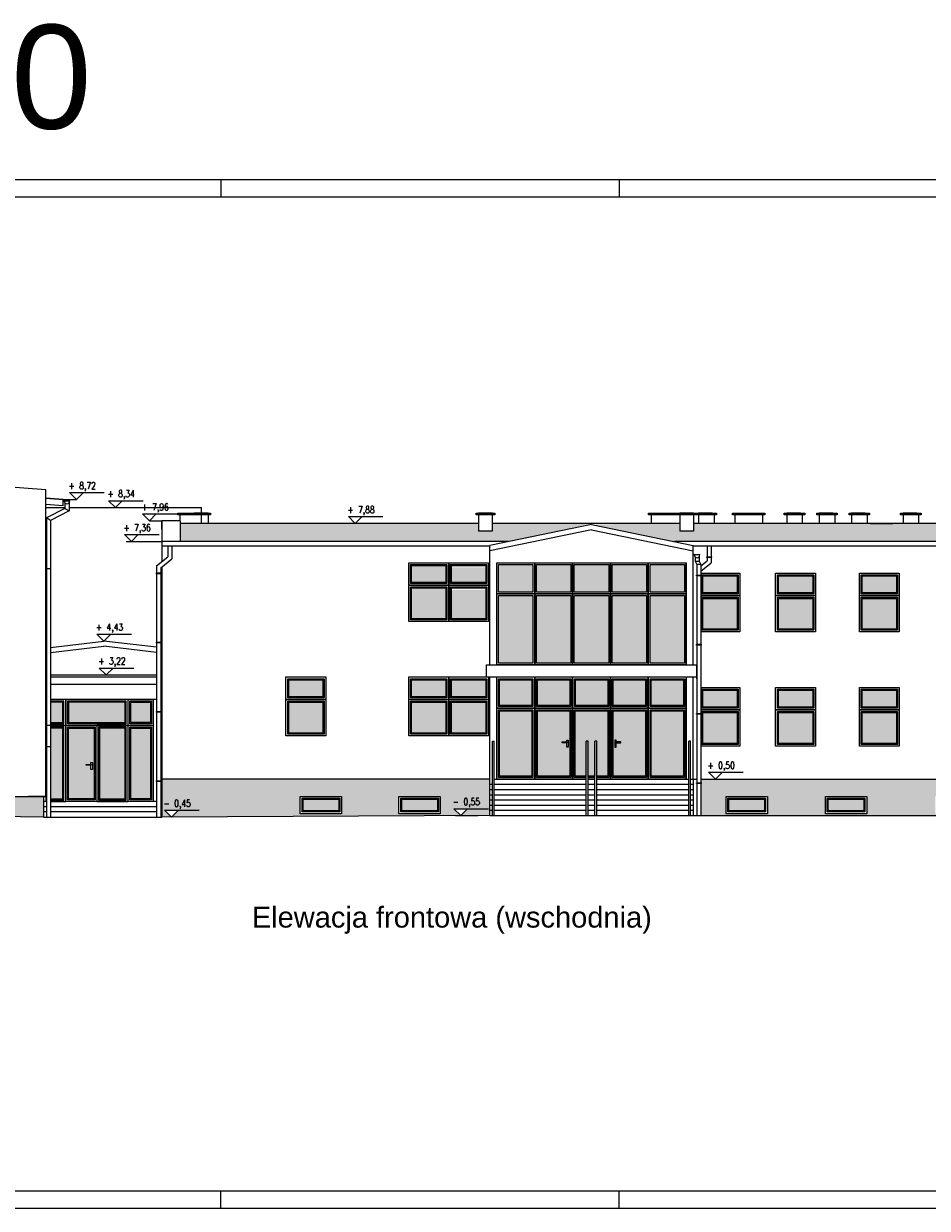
# Model space of a CAD drawing. Header units: millimetres. Extents: x 64838 to 107664, y -36848 to 0.
# Tile 39 of 109: x 79388 to 81998, y -36848 to -33427. Entities that reach past the tile are written whole.
import ezdxf
from ezdxf.enums import TextEntityAlignment as Align

# ---------------------------------------------------------------- set-up
doc = ezdxf.new("R2010")
doc.units = ezdxf.units.MM
doc.layers.add('A-Opis', color=7, linetype='Continuous', lineweight=15)
doc.layers.add('OPIS', color=7, linetype='Continuous', lineweight=5)
doc.layers.add('e-cad_opisy', color=7, linetype='Continuous')
doc.styles.add('e-cad_1', font='simplex.shx', dxfattribs={"width": 0.8})
doc.styles.get("Standard").update_dxf_attribs({"font": 'arial.ttf'})

# ---------------------------------------------------------------- blocks, each defined once
blk = doc.blocks.new('e-cad_kota_3')
blk.add_line((-2, 2), (8, 2))
blk.add_lwpolyline([(-2, 2), (0, 0), (2, 2)])
at = {"style": 'e-cad_1', "width": 0.8}
blk.add_attdef('ZNAK', text='', height=2, dxfattribs=at).set_placement((-0.5, 3), align=Align.RIGHT)
blk.add_attdef('RZEDNA', (0.8, 3), '', height=2, dxfattribs=at)

msp = doc.modelspace()

# ---------------------------------------------------------------- hatches: boundary and pattern name
at = {"layer": 'A-Opis'}
h = msp.add_hatch(color=135, dxfattribs=at)
h.set_gradient(color1=(103, 145, 152), color2=(200, 215, 218), rotation=45, one_color=1, name='SPHERICAL')
h.paths.add_polyline_path([(80508.37, -35145.27), (80508.37, -35056.27), (80607.37, -35056.27), (80607.37, -35145.27)])
h.paths.add_polyline_path([(80508.37, -35040.27), (80508.37, -34991.27), (80607.37, -34991.27), (80607.37, -35040.27)])
h = msp.add_hatch(color=135, dxfattribs=at)
h.set_gradient(color1=(103, 145, 152), color2=(200, 215, 218), rotation=45, one_color=1, name='SPHERICAL')
h.paths.add_polyline_path([(80623.37, -35150.27), (80623.37, -35061.27), (80722.37, -35061.27), (80722.37, -35150.27)])
h.paths.add_polyline_path([(80623.37, -35045.27), (80623.37, -34996.27), (80722.37, -34996.27), (80722.37, -35045.27)])
h = msp.add_hatch(color=135, dxfattribs=at)
h.set_gradient(color1=(103, 145, 152), color2=(200, 215, 218), rotation=45, one_color=1, name='SPHERICAL')
h.paths.add_polyline_path([(80759.37, -35273.27), (80759.37, -35078.27), (80858.77, -35078.27), (80858.77, -35273.27)])
h.paths.add_polyline_path([(80759.37, -35068.27), (80759.37, -34988.27), (80858.77, -34988.27), (80858.77, -35068.27)])
h = msp.add_hatch(color=135, dxfattribs=at)
h.set_gradient(color1=(103, 145, 152), color2=(200, 215, 218), rotation=45, one_color=1, name='SPHERICAL')
h.paths.add_polyline_path([(80868.77, -35273.27), (80868.77, -35078.27), (80968.17, -35078.27), (80968.17, -35273.27)])
h.paths.add_polyline_path([(80868.77, -35068.27), (80868.77, -34988.27), (80968.17, -34988.27), (80968.17, -35068.27)])
h = msp.add_hatch(color=135, dxfattribs=at)
h.set_gradient(color1=(103, 145, 152), color2=(200, 215, 218), rotation=45, one_color=1, name='SPHERICAL')
h.paths.add_polyline_path([(80978.17, -35273.27), (80978.17, -35078.27), (81077.57, -35078.27), (81077.57, -35273.27)])
h.paths.add_polyline_path([(80978.17, -35068.27), (80978.17, -34988.27), (81077.57, -34988.27), (81077.57, -35068.27)])
h = msp.add_hatch(color=135, dxfattribs=at)
h.set_gradient(color1=(103, 145, 152), color2=(200, 215, 218), rotation=45, one_color=1, name='SPHERICAL')
h.paths.add_polyline_path([(81087.57, -35273.27), (81087.57, -35078.27), (81186.97, -35078.27), (81186.97, -35273.27)])
h.paths.add_polyline_path([(81087.57, -35068.27), (81087.57, -34988.27), (81186.97, -34988.27), (81186.97, -35068.27)])
h = msp.add_hatch(color=135, dxfattribs=at)
h.set_gradient(color1=(103, 145, 152), color2=(200, 215, 218), rotation=45, one_color=1, name='SPHERICAL')
h.paths.add_polyline_path([(81196.97, -35273.27), (81196.97, -35078.27), (81296.37, -35078.27), (81296.37, -35273.27)])
h.paths.add_polyline_path([(81196.97, -35068.27), (81196.97, -34988.27), (81296.37, -34988.27), (81296.37, -35068.27)])
h = msp.add_hatch(color=135, dxfattribs=at)
h.set_gradient(color1=(103, 145, 152), color2=(200, 215, 218), rotation=45, one_color=1, name='SPHERICAL')
h.paths.add_polyline_path([(81350.75, -35175.27), (81350.75, -35086.27), (81449.75, -35086.27), (81449.75, -35175.27)])
h.paths.add_polyline_path([(81350.75, -35070.27), (81350.75, -35021.27), (81449.75, -35021.27), (81449.75, -35070.27)])
h = msp.add_hatch(color=135, dxfattribs=at)
h.set_gradient(color1=(103, 145, 152), color2=(200, 215, 218), rotation=45, one_color=1, name='SPHERICAL')
h.paths.add_polyline_path([(81567.75, -35175.27), (81567.75, -35086.27), (81666.75, -35086.27), (81666.75, -35175.27)])
h.paths.add_polyline_path([(81567.75, -35070.27), (81567.75, -35021.27), (81666.75, -35021.27), (81666.75, -35070.27)])
h = msp.add_hatch(color=135, dxfattribs=at)
h.set_gradient(color1=(103, 145, 152), color2=(200, 215, 218), rotation=45, one_color=1, name='SPHERICAL')
h.paths.add_polyline_path([(81809.75, -35175.27), (81809.75, -35086.27), (81908.75, -35086.27), (81908.75, -35175.27)])
h.paths.add_polyline_path([(81809.75, -35070.27), (81809.75, -35021.27), (81908.75, -35021.27), (81908.75, -35070.27)])
h = msp.add_hatch(color=135, dxfattribs=at)
h.set_gradient(color1=(103, 145, 152), color2=(200, 215, 218), rotation=45, one_color=1, name='SPHERICAL')
h.paths.add_polyline_path([(80153.37, -35475.27), (80153.37, -35386.27), (80252.37, -35386.27), (80252.37, -35475.27)])
h.paths.add_polyline_path([(80153.37, -35370.27), (80153.37, -35321.27), (80252.37, -35321.27), (80252.37, -35370.27)])
h = msp.add_hatch(color=135, dxfattribs=at)
h.set_gradient(color1=(103, 145, 152), color2=(200, 215, 218), rotation=45, one_color=1, name='SPHERICAL')
h.paths.add_polyline_path([(80508.37, -35475.27), (80508.37, -35386.27), (80607.37, -35386.27), (80607.37, -35475.27)])
h.paths.add_polyline_path([(80508.37, -35370.27), (80508.37, -35321.27), (80607.37, -35321.27), (80607.37, -35370.27)])
h = msp.add_hatch(color=135, dxfattribs=at)
h.set_gradient(color1=(103, 145, 152), color2=(200, 215, 218), rotation=45, one_color=1, name='SPHERICAL')
h.paths.add_polyline_path([(80623.37, -35475.27), (80623.37, -35386.27), (80722.37, -35386.27), (80722.37, -35475.27)])
h.paths.add_polyline_path([(80623.37, -35370.27), (80623.37, -35321.27), (80722.37, -35321.27), (80722.37, -35370.27)])
h = msp.add_hatch(color=135, dxfattribs=at)
h.set_gradient(color1=(103, 145, 152), color2=(200, 215, 218), rotation=45, one_color=1, name='SPHERICAL')
h.paths.add_polyline_path([(80762.37, -35600.27), (80762.37, -35411.27), (80855.77, -35411.27), (80855.77, -35600.27)])
h.paths.add_polyline_path([(80762.37, -35395.27), (80762.37, -35321.27), (80855.77, -35321.27), (80855.77, -35395.27)])
h = msp.add_hatch(color=135, dxfattribs=at)
h.set_gradient(color1=(103, 145, 152), color2=(200, 215, 218), rotation=45, one_color=1, name='SPHERICAL')
h.paths.add_polyline_path([(80871.77, -35600.27), (80871.77, -35411.27), (80965.17, -35411.27), (80965.17, -35600.27)])
h.paths.add_polyline_path([(80942.69, -35503.51), (80942.69, -35500.77), (80956.17, -35500.77), (80956.17, -35495.77), (80960.17, -35495.77), (80960.17, -35515.77), (80956.17, -35515.77), (80956.17, -35503.51)], flags=16)
h.paths.add_polyline_path([(80871.77, -35395.27), (80871.77, -35321.27), (80965.17, -35321.27), (80965.17, -35395.27)])
h = msp.add_hatch(color=135, dxfattribs=at)
h.set_gradient(color1=(103, 145, 152), color2=(200, 215, 218), rotation=45, one_color=1, name='SPHERICAL')
h.paths.add_polyline_path([(80981.36, -35600.27), (80981.36, -35411.27), (81074.76, -35411.27), (81074.76, -35600.27)])
h.paths.add_polyline_path([(80981.36, -35395.27), (80981.36, -35321.27), (81074.76, -35321.27), (81074.76, -35395.27)])
h = msp.add_hatch(color=135, dxfattribs=at)
h.set_gradient(color1=(103, 145, 152), color2=(200, 215, 218), rotation=45, one_color=1, name='SPHERICAL')
h.paths.add_polyline_path([(81090.57, -35600.27), (81090.57, -35411.27), (81183.97, -35411.27), (81183.97, -35600.27)])
h.paths.add_polyline_path([(81095.57, -35495.77), (81095.57, -35515.77), (81099.57, -35515.77), (81099.57, -35503.51), (81113.06, -35503.51), (81113.06, -35500.77), (81099.57, -35500.77), (81099.57, -35495.77)], flags=16)
h.paths.add_polyline_path([(81090.57, -35395.27), (81090.57, -35321.27), (81183.97, -35321.27), (81183.97, -35395.27)])
h = msp.add_hatch(color=135, dxfattribs=at)
h.set_gradient(color1=(103, 145, 152), color2=(200, 215, 218), rotation=45, one_color=1, name='SPHERICAL')
h.paths.add_polyline_path([(81199.97, -35600.27), (81199.97, -35411.27), (81293.37, -35411.27), (81293.37, -35600.27)])
h.paths.add_polyline_path([(81199.97, -35395.27), (81199.97, -35321.27), (81293.37, -35321.27), (81293.37, -35395.27)])
h = msp.add_hatch(color=135, dxfattribs=at)
h.set_gradient(color1=(103, 145, 152), color2=(200, 215, 218), rotation=45, one_color=1, name='SPHERICAL')
h.paths.add_polyline_path([(81350.7, -35505.27), (81350.7, -35416.27), (81449.7, -35416.27), (81449.7, -35505.27)])
h.paths.add_polyline_path([(81350.7, -35400.27), (81350.7, -35351.27), (81449.7, -35351.27), (81449.7, -35400.27)])
h = msp.add_hatch(color=135, dxfattribs=at)
h.set_gradient(color1=(103, 145, 152), color2=(200, 215, 218), rotation=45, one_color=1, name='SPHERICAL')
h.paths.add_polyline_path([(81567.75, -35505.27), (81567.75, -35416.27), (81666.75, -35416.27), (81666.75, -35505.27)])
h.paths.add_polyline_path([(81567.75, -35400.27), (81567.75, -35351.27), (81666.75, -35351.27), (81666.75, -35400.27)])
h = msp.add_hatch(color=135, dxfattribs=at)
h.set_gradient(color1=(103, 145, 152), color2=(200, 215, 218), rotation=45, one_color=1, name='SPHERICAL')
h.paths.add_polyline_path([(81809.75, -35505.27), (81809.75, -35416.27), (81908.75, -35416.27), (81908.75, -35505.27)])
h.paths.add_polyline_path([(81809.75, -35400.27), (81809.75, -35351.27), (81908.75, -35351.27), (81908.75, -35400.27)])
h = msp.add_hatch(color=135, dxfattribs=at)
h.set_gradient(color1=(103, 145, 152), color2=(200, 215, 218), rotation=45, one_color=1, name='SPHERICAL')
h.paths.add_polyline_path([(79517.26, -35665.27), (79517.26, -35461.27), (79591.26, -35461.27), (79591.26, -35665.27)])
h.paths.add_polyline_path([(79568.77, -35568.51), (79568.77, -35565.77), (79582.26, -35565.77), (79582.26, -35560.77), (79586.26, -35560.77), (79586.26, -35580.77), (79582.26, -35580.77), (79582.26, -35568.51)], flags=16)
h.paths.add_polyline_path([(79607.26, -35461.27), (79607.26, -35665.27), (79681.26, -35665.27), (79681.26, -35461.27)])
h.paths.add_polyline_path([(79697.26, -35665.27), (79697.26, -35461.27), (79753.76, -35461.27), (79753.76, -35665.27)])
h.paths.add_polyline_path([(79517.26, -35386.27), (79517.26, -35445.27), (79681.26, -35445.27), (79681.26, -35386.27)])
h.paths.add_polyline_path([(79465.83, -35665.27), (79501.26, -35665.27), (79501.26, -35461.27), (79465.83, -35461.27)])
h.paths.add_polyline_path([(79697.26, -35445.27), (79697.26, -35386.27), (79753.76, -35386.27), (79753.76, -35445.27)])
h.paths.add_polyline_path([(79465.83, -35445.27), (79501.26, -35445.27), (79501.26, -35386.27), (79465.83, -35386.27)])
h = msp.add_hatch(color=135, dxfattribs=at)
h.set_gradient(color1=(103, 145, 152), color2=(200, 215, 218), rotation=45, one_color=1, name='SPHERICAL')
h.paths.add_polyline_path([(80194.75, -35700.27), (80194.75, -35666.27), (80297.75, -35666.27), (80297.75, -35700.27)])
h = msp.add_hatch(color=135, dxfattribs=at)
h.set_gradient(color1=(103, 145, 152), color2=(200, 215, 218), rotation=45, one_color=1, name='SPHERICAL')
h.paths.add_polyline_path([(80479.75, -35700.27), (80479.75, -35666.27), (80582.75, -35666.27), (80582.75, -35700.27)])
h = msp.add_hatch(color=135, dxfattribs=at)
h.set_gradient(color1=(103, 145, 152), color2=(200, 215, 218), rotation=45, one_color=1, name='SPHERICAL')
h.paths.add_polyline_path([(81424.75, -35700.27), (81424.75, -35666.27), (81527.75, -35666.27), (81527.75, -35700.27)])
h = msp.add_hatch(color=135, dxfattribs=at)
h.set_gradient(color1=(103, 145, 152), color2=(200, 215, 218), rotation=45, one_color=1, name='SPHERICAL')
h.paths.add_polyline_path([(81711.75, -35700.27), (81711.75, -35666.27), (81814.75, -35666.27), (81814.75, -35700.27)])
at = {"layer": 'OPIS', "ltscale": 4}
h = msp.add_hatch(dxfattribs=at)
h.set_pattern_fill('AR-SAND', color=254, scale=0.1)
h.paths.add_polyline_path([(81268.03, -34922.3), (83491.75, -34922.3), (83491.75, -34869.96), (83446.75, -34869.96), (83361.75, -34869.96), (83316.75, -34869.96), (83126.75, -34869.96), (83046.75, -34869.96), (83021.75, -34869.96), (82976.75, -34869.96), (82716.75, -34869.96), (82636.75, -34869.96), (82500.23, -34869.96), (82401.75, -34869.96), (82356.75, -34869.96), (82231.25, -34869.96), (82186.25, -34869.96), (82167.75, -34869.96), (82122.75, -34869.96), (82102.75, -34869.96), (82022.75, -34869.96), (81972.75, -34869.96), (81927.75, -34869.96), (81823.75, -34869.96), (81778.75, -34869.96), (81730.25, -34869.96), (81685.25, -34869.96), (81636.75, -34869.96), (81591.75, -34869.96), (81521.75, -34869.96), (81441.75, -34869.96), (81381.75, -34869.96), (81336.75, -34869.96), (81322.75, -34869.96), (81322.75, -34892.3), (81282.75, -34892.3), (81282.75, -34869.96), (81199.75, -34869.96), (81027.87, -34873.27)])
h.paths.add_polyline_path([(80788.03, -34922.3), (81027.87, -34869.96), (80741.37, -34869.96), (80741.37, -34892.3), (80701.37, -34892.3), (80701.37, -34869.96), (80345.65, -34869.96), (79920.75, -34869.96), (79901.75, -34869.96), (79839.75, -34869.96), (79839.75, -34922.3)])
at = {"layer": 'OPIS', "linetype": 'Continuous', "lineweight": 13}
h = msp.add_hatch(dxfattribs=at)
h.set_pattern_fill('AR-BRSTD', color=9, scale=0.1)
h.paths.add_polyline_path([(82745.37, -35713.27), (82745.37, -35703.27), (82745.37, -35626.27), (82745.37, -35608.27), (81343.58, -35608.27), (81343.55, -35713.27)])
h.paths.add_polyline_path([(81703.75, -35708.27), (81703.75, -35658.27), (81822.75, -35658.27), (81822.75, -35708.27)], flags=16)
h.paths.add_polyline_path([(81708.75, -35663.27), (81708.75, -35703.27), (81817.75, -35703.27), (81817.75, -35663.27)], flags=0)
h.paths.add_polyline_path([(81711.75, -35666.27), (81711.75, -35700.27), (81814.75, -35700.27), (81814.75, -35666.27)], flags=0)
h.paths.add_polyline_path([(82261.75, -35658.27), (82261.75, -35708.27), (82380.75, -35708.27), (82380.75, -35658.27)], flags=16)
h.paths.add_polyline_path([(82266.75, -35663.27), (82266.75, -35703.27), (82375.75, -35703.27), (82375.75, -35663.27)], flags=0)
h.paths.add_polyline_path([(82269.75, -35666.27), (82269.75, -35700.27), (82372.75, -35700.27), (82372.75, -35666.27)], flags=0)
h.paths.add_polyline_path([(82513.75, -35658.27), (82513.75, -35708.27), (82632.75, -35708.27), (82632.75, -35658.27)], flags=16)
h.paths.add_polyline_path([(82518.75, -35663.27), (82518.75, -35703.27), (82627.75, -35703.27), (82627.75, -35663.27)], flags=0)
h.paths.add_polyline_path([(82521.75, -35666.27), (82521.75, -35700.27), (82624.75, -35700.27), (82624.75, -35666.27)], flags=0)
h.paths.add_polyline_path([(81416.75, -35708.27), (81416.75, -35658.27), (81535.75, -35658.27), (81535.75, -35708.27)], flags=16)
h.paths.add_polyline_path([(81421.75, -35663.27), (81421.75, -35703.27), (81530.75, -35703.27), (81530.75, -35663.27)], flags=0)
h.paths.add_polyline_path([(81424.75, -35666.27), (81424.75, -35700.27), (81527.75, -35700.27), (81527.75, -35666.27)], flags=0)
h.paths.add_polyline_path([(82020.75, -35658.27), (82020.75, -35708.27), (82139.75, -35708.27), (82139.75, -35658.27)], flags=16)
h.paths.add_polyline_path([(82025.75, -35663.27), (82025.75, -35703.27), (82134.75, -35703.27), (82134.75, -35663.27)], flags=0)
h.paths.add_polyline_path([(82028.75, -35666.27), (82028.75, -35700.27), (82131.75, -35700.27), (82131.75, -35666.27)], flags=0)
h.paths.add_polyline_path([(77448.75, -35688.27), (79444.75, -35718.27), (79444.75, -35703.27), (79444.75, -35688.27), (79444.75, -35673.27), (79444.75, -35658.27), (77448.75, -35658.27)])
h.paths.add_polyline_path([(79786.75, -35703.27), (79786.75, -35688.27), (79786.75, -35673.27), (79786.75, -35614.27), (79786.75, -35613.87), (79786.75, -35608.27), (80734.37, -35608.27), (80734.37, -35623.27), (80734.37, -35638.27), (80734.37, -35653.27), (80734.37, -35668.27), (80734.37, -35683.27), (80734.37, -35698.27), (80734.37, -35713.27), (80650.03, -35713.71), (80670.03, -35693.71), (80630.03, -35693.71), (80650.03, -35713.71), (79814.84, -35718.12), (79834.69, -35698.27), (79794.69, -35698.27), (79814.54, -35718.12), (79786.75, -35718.27)])
h.paths.add_polyline_path([(80471.75, -35658.27), (80471.75, -35708.27), (80590.75, -35708.27), (80590.75, -35658.27)], flags=16)
h.paths.add_polyline_path([(80476.75, -35663.27), (80476.75, -35703.27), (80585.75, -35703.27), (80585.75, -35663.27)], flags=0)
h.paths.add_polyline_path([(80479.75, -35666.27), (80479.75, -35700.27), (80582.75, -35700.27), (80582.75, -35666.27)], flags=0)
h.paths.add_polyline_path([(80186.75, -35708.27), (80186.75, -35658.27), (80305.75, -35658.27), (80305.75, -35708.27)], flags=16)
h.paths.add_polyline_path([(80191.75, -35663.27), (80191.75, -35703.27), (80300.75, -35703.27), (80300.75, -35663.27)], flags=0)
h.paths.add_polyline_path([(80194.75, -35666.27), (80194.75, -35700.27), (80297.75, -35700.27), (80297.75, -35666.27)], flags=0)
h.paths.add_polyline_path([(80652.07, -35653.95), (80652.07, -35689.67), (80712.74, -35689.67), (80712.74, -35653.95)], flags=24)
h.paths.add_polyline_path([(79816.74, -35658.51), (79816.74, -35694.22), (79877.4, -35694.22), (79877.4, -35658.51)], flags=24)
h.paths.add_polyline_path([(83546.75, -35713.27), (83546.75, -35608.27), (83511.37, -35608.27), (83511.37, -35703.27), (83511.37, -35713.27)])
h.paths.add_polyline_path([(83511.37, -35713.27), (83511.37, -35703.27), (83511.37, -35665.27), (83483.37, -35665.27), (83483.37, -35703.27), (83483.37, -35713.27)])
h.paths.add_polyline_path([(82773.37, -35713.27), (82773.37, -35703.27), (82773.37, -35665.27), (82745.37, -35665.27), (82745.37, -35703.27), (82745.37, -35713.27)])

# ---------------------------------------------------------------- linework, layer by layer
at = {"layer": 'e-cad_opisy', "ltscale": 4}
for p, q in [((79751, -34862.3), (79786.75, -34862.3)), ((81833.47, -34869.96), (81898.47, -34869.96)), ((79683.94, -34922.3), (79786.75, -34922.3)), ((80635.03, -35713.71), (80700.03, -35713.71))]:
    msp.add_line(p, q, dxfattribs=at)
for points in [[(76707.43, -36847.82), (84707.43, -36847.82), (84707.43, -33877.82), (76957.43, -33877.82), (76957.43, -33877.82), (76707.43, -33877.82), (76707.43, -36847.82)], [(79957.43, -33877.82), (79957.43, -33927.82)], [(81107.43, -33877.82), (81107.43, -33927.82)], [(77007.43, -36797.82), (84657.43, -36797.82), (84657.43, -33927.82), (77007.43, -33927.82), (77007.43, -36797.82)], [(79957.43, -36847.82), (79957.43, -36797.82)], [(81107.43, -36847.82), (81107.43, -36797.82)]]:
    msp.add_lwpolyline(points, dxfattribs=at)
at = {"layer": 'OPIS'}
for p, q in [((79451.75, -34772.51), (78444.94, -34699.28)), ((79451.75, -35658.27), (79451.75, -34772.51)), ((79501.75, -34800.97), (79451.75, -34797.34)), ((79501.75, -34801.98), (79451.75, -34798.34)), ((79501.75, -34819.02), (79451.75, -34815.36)), ((79451.75, -34824.27), (79506.89, -34824.27)), ((79506.89, -34826.42), (79453.83, -34853.78)), ((79501.75, -34819.02), (79501.75, -34800.97)), ((79501.75, -34801), (79540.3, -34801)), ((79501.76, -34801.95), (79504.89, -34805.26)), ((79501.76, -34801.95), (79504.89, -34805.26)), ((79520.89, -34805.26), (79504.89, -34805.26)), ((79520.89, -34805.26), (79504.89, -34805.26)), ((79506.89, -34810.55), (79506.89, -34826.42)), ((79506.89, -34810.55), (79506.89, -34826.42)), ((79506.89, -34826.42), (79518.89, -34833.73)), ((79506.89, -34826.42), (79518.89, -34833.73)), ((79518.89, -34810.55), (79518.89, -34833.73)), ((79518.89, -34810.55), (79518.89, -34833.73)), ((79518.89, -34824.27), (79901.75, -34824.27)), ((79901.75, -34869.96), (79901.75, -34824.27)), ((79453.83, -34853.78), (79453.83, -35718.27)), ((79465.83, -34861.1), (79453.83, -34853.78)), ((79465.83, -34861.1), (79453.83, -34853.78)), ((79518.89, -34833.73), (79465.83, -34861.1)), ((79465.83, -34861.1), (79465.83, -35718.27)), ((79839.75, -34862.3), (79839.75, -34844.96)), ((79920.75, -34839.96), (79880.75, -34839.96)), ((79920.75, -34844.96), (79880.75, -34844.96)), ((79920.75, -34844.96), (79920.75, -34869.96)), ((80741.37, -34839.96), (80701.37, -34839.96)), ((80701.37, -34844.96), (80701.37, -34892.3)), ((80741.37, -34844.96), (80701.37, -34844.96)), ((80741.37, -34844.96), (80741.37, -34892.3)), ((81199.75, -34844.96), (81199.75, -34869.96)), ((81322.75, -34839.96), (81282.75, -34839.96)), ((81282.75, -34844.96), (81282.75, -34892.3)), ((81322.75, -34844.96), (81282.75, -34844.96)), ((81322.75, -34844.96), (81322.75, -34892.3)), ((81376.75, -34839.96), (81336.75, -34839.96)), ((81336.75, -34844.96), (81336.75, -34869.96)), ((81376.75, -34844.96), (81336.75, -34844.96)), ((81381.75, -34844.96), (81381.75, -34869.96)), ((81441.75, -34844.96), (81441.75, -34869.96)), ((81521.75, -34844.96), (81521.75, -34869.96)), ((81631.75, -34839.96), (81591.75, -34839.96)), ((81591.75, -34844.96), (81591.75, -34869.96)), ((81631.75, -34844.96), (81591.75, -34844.96)), ((81636.75, -34844.96), (81636.75, -34869.96)), ((81725.25, -34839.96), (81685.25, -34839.96)), ((81685.25, -34844.96), (81685.25, -34869.96)), ((81725.25, -34844.96), (81685.25, -34844.96)), ((81730.25, -34844.96), (81730.25, -34869.96)), ((81818.75, -34839.96), (81778.75, -34839.96)), ((81778.75, -34844.96), (81778.75, -34869.96)), ((81818.75, -34844.96), (81778.75, -34844.96)), ((81823.75, -34844.96), (81823.75, -34869.96)), ((81967.75, -34839.96), (81927.75, -34839.96)), ((81927.75, -34844.96), (81927.75, -34869.96)), ((81967.75, -34844.96), (81927.75, -34844.96)), ((81972.75, -34844.96), (81972.75, -34869.96)), ((79786.75, -34862.3), (79786.75, -34980.22)), ((79786.75, -34886.9), (79786.75, -34862.3)), ((79839.75, -34862.3), (79786.75, -34862.3)), ((79839.75, -34862.3), (79839.75, -34922.3)), ((80701.37, -34869.96), (79839.75, -34869.96)), ((80741.37, -34892.3), (80701.37, -34892.3)), ((81027.87, -34873.27), (80734.37, -34933.27)), ((81027.88, -34888.58), (80734.37, -34948.58)), ((81282.75, -34869.96), (80741.37, -34869.96)), ((81027.87, -34873.27), (81321.75, -34933.27)), ((81027.88, -34888.58), (81321.75, -34948.58)), ((81322.75, -34892.3), (81282.75, -34892.3)), ((83491.75, -34869.96), (81322.75, -34869.96)), ((80788.03, -34922.3), (79786.75, -34922.3)), ((83531.75, -34922.3), (81268.03, -34922.3)), ((80734.37, -34935.42), (79786.75, -34935.42)), ((79804.25, -34935.4), (79804.25, -34966.42)), ((79816.24, -34935.42), (79816.23, -34972.26)), ((80734.37, -35278.27), (80734.37, -34933.27)), ((81321.75, -35278.27), (81321.75, -34933.27)), ((83531.75, -34935.42), (81321.75, -34935.42)), ((81321.75, -34957.76), (81324.89, -34961.08)), ((81340.89, -34961.08), (81324.89, -34961.08)), ((81340.89, -34961.08), (81324.89, -34961.08)), ((81361.75, -34935.4), (81361.75, -34977.88)), ((81373.74, -34935.42), (81373.73, -34983.72)), ((79771.83, -34991.99), (79804.25, -34966.42)), ((79771.83, -34991.99), (79771.83, -35718.27)), ((79783.79, -34997.84), (79783.62, -35718.27)), ((79783.79, -34997.84), (79816.23, -34972.26)), ((79786.75, -34995.5), (79786.75, -35718.27)), ((80754.37, -35278.27), (80754.37, -34983.27)), ((81301.75, -35278.27), (81301.75, -34983.27)), ((81326.89, -34966.37), (81326.89, -34979.08)), ((81326.89, -34979.08), (81338.87, -34979.08)), ((81326.89, -34979.08), (81331.77, -34988.08)), ((81331.75, -34988.06), (81331.75, -35713.27)), ((81343.74, -34988.08), (81331.75, -34988.06)), ((81338.87, -34966.39), (81338.87, -34979.08)), ((81338.87, -34979.08), (81343.74, -34988.08)), ((81343.74, -34988.08), (81343.55, -35713.27)), ((81343.74, -34992.09), (81361.75, -34977.88)), ((81343.74, -35007.37), (81373.73, -34983.72)), ((79451.75, -35000.49), (79465.83, -35000.49)), ((79784.33, -35013.87), (79786.75, -35013.87)), ((79784.33, -35014.27), (79786.75, -35014.27)), ((79451.75, -35224.5), (79453.83, -35224.25)), ((79465.83, -35227.82), (79619.25, -35209.5)), ((79465.83, -35242.93), (79619.25, -35224.61)), ((79771.83, -35227.72), (79619.25, -35209.5)), ((79771.83, -35242.82), (79619.25, -35224.61)), ((79786.75, -35229.5), (79783.74, -35229.14)), ((79784.33, -35213.87), (79786.75, -35213.87)), ((79784.33, -35214.27), (79786.75, -35214.27)), ((79451.75, -35239.61), (79453.83, -35239.36)), ((79453.53, -35239.39), (79453.83, -35239.36)), ((79784.98, -35244.39), (79783.73, -35244.25)), ((80724.37, -35278.27), (81331.75, -35278.27)), ((80724.37, -35313.27), (80724.37, -35278.27)), ((81331.75, -35318.27), (81331.75, -35278.27)), ((79451.75, -35307.5), (79453.83, -35307.5)), ((79451.75, -35312.5), (79453.83, -35312.5)), ((79451.75, -35334.5), (79453.83, -35334.5)), ((79465.83, -35307.5), (79771.83, -35307.5)), ((79465.83, -35312.5), (79771.83, -35312.5)), ((79465.83, -35334.5), (79771.83, -35334.5)), ((79783.71, -35334.5), (79786.75, -35334.5)), ((79783.72, -35307.5), (79786.75, -35307.5)), ((79783.72, -35312.5), (79786.75, -35312.5)), ((80724.37, -35313.27), (81331.75, -35313.27)), ((80734.37, -35608.27), (80734.37, -35313.27)), ((80754.37, -35603.27), (80754.37, -35313.27)), ((81301.75, -35608.27), (81301.75, -35318.27)), ((81321.75, -35608.27), (81321.75, -35313.27)), ((79771.83, -35378.27), (79465.83, -35378.27)), ((79786.75, -35378.27), (79783.7, -35378.27)), ((79784.33, -35413.87), (79786.75, -35413.87)), ((79784.33, -35414.27), (79786.75, -35414.27)), ((80741.87, -35713.27), (80741.87, -35498.27)), ((80741.87, -35498.27), (80746.87, -35498.27)), ((80746.87, -35713.27), (80746.87, -35498.27)), ((81012.87, -35713.27), (81012.87, -35498.27)), ((81017.87, -35498.27), (81012.87, -35498.27)), ((81017.87, -35713.27), (81017.87, -35498.27)), ((81037.87, -35713.27), (81037.87, -35498.27)), ((81042.87, -35498.27), (81037.87, -35498.27)), ((81042.87, -35713.27), (81042.87, -35498.27)), ((81308.87, -35713.27), (81308.87, -35498.27)), ((81313.87, -35498.27), (81308.87, -35498.27)), ((81313.87, -35713.27), (81313.87, -35498.27)), ((79451.75, -35513.76), (79465.83, -35513.76)), ((79784.33, -35613.87), (79786.75, -35613.87)), ((80734.37, -35608.27), (79786.75, -35608.27)), ((80734.37, -35713.27), (80734.37, -35608.27)), ((80746.87, -35608.27), (81012.87, -35608.27)), ((81017.87, -35608.27), (81037.87, -35608.27)), ((81042.87, -35608.27), (81308.87, -35608.27)), ((81313.87, -35608.27), (81331.75, -35608.27)), ((81321.75, -35608.27), (81321.75, -35713.27)), ((81343.57, -35608.27), (82745.37, -35608.27)), ((79784.33, -35614.27), (79786.75, -35614.27)), ((80734.37, -35623.27), (80741.87, -35623.27)), ((80734.37, -35638.27), (80741.87, -35638.27)), ((80746.87, -35623.27), (81012.87, -35623.27)), ((80746.87, -35638.27), (81012.87, -35638.27)), ((81017.87, -35623.27), (81037.87, -35623.27)), ((81017.87, -35638.27), (81037.87, -35638.27)), ((81042.87, -35623.27), (81308.87, -35623.27)), ((81042.87, -35638.27), (81308.87, -35638.27)), ((81313.87, -35623.27), (81321.75, -35623.27)), ((81313.87, -35638.27), (81321.75, -35638.27)), ((77448.75, -35658.27), (79451.75, -35658.27)), ((79451.75, -35658.27), (79401.75, -35658.27)), ((79451.75, -35658.27), (79444.75, -35658.27)), ((79444.75, -35658.27), (79444.75, -35718.27)), ((79453.83, -35673.27), (79444.75, -35673.27)), ((79771.83, -35673.27), (79465.83, -35673.27)), ((79786.75, -35673.27), (79783.63, -35673.27)), ((80734.37, -35653.27), (80741.87, -35653.27)), ((80734.37, -35668.27), (80741.87, -35668.27)), ((80746.87, -35653.27), (81012.87, -35653.27)), ((80746.87, -35668.27), (81012.87, -35668.27)), ((81017.87, -35653.27), (81037.87, -35653.27)), ((81017.87, -35668.27), (81037.87, -35668.27)), ((81042.87, -35653.27), (81308.87, -35653.27)), ((81042.87, -35668.27), (81308.87, -35668.27)), ((81313.87, -35653.27), (81321.75, -35653.27)), ((81313.87, -35668.27), (81321.75, -35668.27)), ((79444.75, -35718.27), (77448.75, -35688.27)), ((79453.83, -35688.27), (79444.75, -35688.27)), ((79453.83, -35703.27), (79444.75, -35703.27)), ((79771.83, -35688.27), (79465.83, -35688.27)), ((79771.83, -35703.27), (79465.83, -35703.27)), ((79786.75, -35688.27), (79783.62, -35688.27)), ((79786.75, -35703.27), (79783.62, -35703.27)), ((80734.37, -35713.27), (79786.76, -35718.27)), ((80734.37, -35683.27), (80741.87, -35683.27)), ((80734.37, -35698.27), (80741.87, -35698.27)), ((80734.37, -35713.27), (81321.75, -35713.27)), ((80746.87, -35683.27), (81012.87, -35683.27)), ((80746.87, -35698.27), (81012.87, -35698.27)), ((81017.87, -35683.27), (81037.87, -35683.27)), ((81017.87, -35698.27), (81037.87, -35698.27)), ((81042.87, -35683.27), (81308.87, -35683.27)), ((81042.87, -35698.27), (81308.87, -35698.27)), ((81313.87, -35683.27), (81321.75, -35683.27)), ((81313.87, -35698.27), (81321.75, -35698.27)), ((81321.75, -35713.27), (83692.92, -35713.27)), ((79444.75, -35718.27), (79786.76, -35718.27))]:
    msp.add_line(p, q, dxfattribs=at)
for points in [[(79927.75, -34844.96), (79832.75, -34844.96), (79832.75, -34839.96), (79927.75, -34839.96)], [(80748.37, -34844.96), (80694.37, -34844.96), (80694.37, -34839.96), (80748.37, -34839.96)], [(81275.75, -34844.96), (81192.75, -34844.96), (81192.75, -34839.96), (81275.75, -34839.96)], [(81329.75, -34844.96), (81275.75, -34844.96), (81275.75, -34839.96), (81329.75, -34839.96)], [(81388.75, -34844.96), (81329.75, -34844.96), (81329.75, -34839.96), (81388.75, -34839.96)], [(81528.75, -34844.96), (81434.75, -34844.96), (81434.75, -34839.96), (81528.75, -34839.96)], [(81643.75, -34844.96), (81584.75, -34844.96), (81584.75, -34839.96), (81643.75, -34839.96)], [(81737.25, -34844.96), (81678.25, -34844.96), (81678.25, -34839.96), (81737.25, -34839.96)], [(81830.75, -34844.96), (81771.75, -34844.96), (81771.75, -34839.96), (81830.75, -34839.96)], [(81979.75, -34844.96), (81920.75, -34844.96), (81920.75, -34839.96), (81979.75, -34839.96)], [(80500.37, -34983.27), (80615.37, -34983.27), (80615.37, -35048.27), (80500.37, -35048.27)], [(80505.37, -34988.27), (80610.37, -34988.27), (80610.37, -35043.27), (80505.37, -35043.27)], [(80508.37, -34991.27), (80607.37, -34991.27), (80607.37, -35040.27), (80508.37, -35040.27)], [(80615.37, -34983.27), (80730.37, -34983.27), (80730.37, -35048.27), (80615.37, -35048.27)], [(80620.37, -34988.27), (80725.37, -34988.27), (80725.37, -35043.27), (80620.37, -35043.27)], [(80623.37, -34991.27), (80722.37, -34991.27), (80722.37, -35040.27), (80623.37, -35040.27)], [(80863.77, -35073.27), (80754.37, -35073.27), (80754.37, -34983.27), (80863.77, -34983.27)], [(80858.77, -35068.27), (80759.37, -35068.27), (80759.37, -34988.27), (80858.77, -34988.27)], [(80973.17, -35073.27), (80863.77, -35073.27), (80863.77, -34983.27), (80973.17, -34983.27)], [(80968.17, -35068.27), (80868.77, -35068.27), (80868.77, -34988.27), (80968.17, -34988.27)], [(81082.57, -35073.27), (80973.17, -35073.27), (80973.17, -34983.27), (81082.57, -34983.27)], [(81077.57, -35068.27), (80978.17, -35068.27), (80978.17, -34988.27), (81077.57, -34988.27)], [(81191.97, -35073.27), (81082.57, -35073.27), (81082.57, -34983.27), (81191.97, -34983.27)], [(81186.97, -35068.27), (81087.57, -35068.27), (81087.57, -34988.27), (81186.97, -34988.27)], [(81301.37, -35073.27), (81191.97, -35073.27), (81191.97, -34983.27), (81301.37, -34983.27)], [(81296.37, -35068.27), (81196.97, -35068.27), (81196.97, -34988.27), (81296.37, -34988.27)], [(81361.25, -34966.42), (81374.25, -34966.42), (81374.25, -34968.42), (81361.25, -34968.42)], [(79771.33, -35013.07), (79784.33, -35013.07), (79784.33, -35015.07), (79771.33, -35015.07)], [(81331.25, -35019.08), (81344.25, -35019.08), (81344.25, -35021.08), (81331.25, -35021.08)], [(81346.75, -35018.27), (81451.75, -35018.27), (81451.75, -35073.27), (81346.75, -35073.27)], [(81349.75, -35021.27), (81448.75, -35021.27), (81448.75, -35070.27), (81349.75, -35070.27)], [(81559.75, -35013.27), (81674.75, -35013.27), (81674.75, -35078.27), (81559.75, -35078.27)], [(81564.75, -35018.27), (81669.75, -35018.27), (81669.75, -35073.27), (81564.75, -35073.27)], [(81567.75, -35021.27), (81666.75, -35021.27), (81666.75, -35070.27), (81567.75, -35070.27)], [(81801.75, -35013.27), (81916.75, -35013.27), (81916.75, -35078.27), (81801.75, -35078.27)], [(81806.75, -35018.27), (81911.75, -35018.27), (81911.75, -35073.27), (81806.75, -35073.27)], [(81809.75, -35021.27), (81908.75, -35021.27), (81908.75, -35070.27), (81809.75, -35070.27)], [(80500.37, -35048.27), (80615.37, -35048.27), (80615.37, -35153.27), (80500.37, -35153.27)], [(80505.37, -35053.27), (80610.37, -35053.27), (80610.37, -35148.27), (80505.37, -35148.27)], [(80508.37, -35056.27), (80607.37, -35056.27), (80607.37, -35145.27), (80508.37, -35145.27)], [(80615.37, -35048.27), (80730.37, -35048.27), (80730.37, -35153.27), (80615.37, -35153.27)], [(80620.37, -35053.27), (80725.37, -35053.27), (80725.37, -35148.27), (80620.37, -35148.27)], [(80623.37, -35056.27), (80722.37, -35056.27), (80722.37, -35145.27), (80623.37, -35145.27)], [(80754.37, -35073.27), (80863.77, -35073.27), (80863.77, -35278.27), (80754.37, -35278.27)], [(80759.37, -35078.27), (80858.77, -35078.27), (80858.77, -35273.27), (80759.37, -35273.27)], [(80863.77, -35073.27), (80973.17, -35073.27), (80973.17, -35278.27), (80863.77, -35278.27)], [(80868.77, -35078.27), (80968.17, -35078.27), (80968.17, -35273.27), (80868.77, -35273.27)], [(80973.17, -35073.27), (81082.57, -35073.27), (81082.57, -35278.27), (80973.17, -35278.27)], [(80978.17, -35078.27), (81077.57, -35078.27), (81077.57, -35273.27), (80978.17, -35273.27)], [(81082.57, -35073.27), (81191.97, -35073.27), (81191.97, -35278.27), (81082.57, -35278.27)], [(81087.57, -35078.27), (81186.97, -35078.27), (81186.97, -35273.27), (81087.57, -35273.27)], [(81191.97, -35073.27), (81301.37, -35073.27), (81301.37, -35278.27), (81191.97, -35278.27)], [(81196.97, -35078.27), (81296.37, -35078.27), (81296.37, -35273.27), (81196.97, -35273.27)], [(81346.75, -35083.27), (81451.75, -35083.27), (81451.75, -35178.27), (81346.75, -35178.27)], [(81349.75, -35086.27), (81448.75, -35086.27), (81448.75, -35175.27), (81349.75, -35175.27)], [(81559.75, -35078.27), (81674.75, -35078.27), (81674.75, -35183.27), (81559.75, -35183.27)], [(81564.75, -35083.27), (81669.75, -35083.27), (81669.75, -35178.27), (81564.75, -35178.27)], [(81567.75, -35086.27), (81666.75, -35086.27), (81666.75, -35175.27), (81567.75, -35175.27)], [(81801.75, -35078.27), (81916.75, -35078.27), (81916.75, -35183.27), (81801.75, -35183.27)], [(81806.75, -35083.27), (81911.75, -35083.27), (81911.75, -35178.27), (81806.75, -35178.27)], [(81809.75, -35086.27), (81908.75, -35086.27), (81908.75, -35175.27), (81809.75, -35175.27)], [(79771.33, -35213.07), (79784.33, -35213.07), (79784.33, -35215.07), (79771.33, -35215.07)], [(81331.25, -35219.08), (81344.25, -35219.08), (81344.25, -35221.08), (81331.25, -35221.08)], [(80145.37, -35313.27), (80260.37, -35313.27), (80260.37, -35378.27), (80145.37, -35378.27)], [(80150.37, -35318.27), (80255.37, -35318.27), (80255.37, -35373.27), (80150.37, -35373.27)], [(80153.37, -35321.27), (80252.37, -35321.27), (80252.37, -35370.27), (80153.37, -35370.27)], [(80500.37, -35313.27), (80615.37, -35313.27), (80615.37, -35378.27), (80500.37, -35378.27)], [(80505.37, -35318.27), (80610.37, -35318.27), (80610.37, -35373.27), (80505.37, -35373.27)], [(80508.37, -35321.27), (80607.37, -35321.27), (80607.37, -35370.27), (80508.37, -35370.27)], [(80615.37, -35313.27), (80730.37, -35313.27), (80730.37, -35378.27), (80615.37, -35378.27)], [(80620.37, -35318.27), (80725.37, -35318.27), (80725.37, -35373.27), (80620.37, -35373.27)], [(80623.37, -35321.27), (80722.37, -35321.27), (80722.37, -35370.27), (80623.37, -35370.27)], [(80754.37, -35313.27), (80863.77, -35313.27), (80863.77, -35403.27), (80754.37, -35403.27)], [(80759.37, -35318.27), (80858.77, -35318.27), (80858.77, -35398.27), (80759.37, -35398.27)], [(80762.37, -35321.27), (80855.77, -35321.27), (80855.77, -35395.27), (80762.37, -35395.27)], [(80863.77, -35313.27), (80973.17, -35313.27), (80973.17, -35403.27), (80863.77, -35403.27)], [(80868.77, -35318.27), (80968.17, -35318.27), (80968.17, -35398.27), (80868.77, -35398.27)], [(80871.77, -35321.27), (80965.17, -35321.27), (80965.17, -35395.27), (80871.77, -35395.27)], [(80973.17, -35313.27), (81082.57, -35313.27), (81082.57, -35403.27), (80973.17, -35403.27)], [(80978.36, -35318.27), (81077.76, -35318.27), (81077.76, -35398.27), (80978.36, -35398.27)], [(80981.36, -35321.27), (81074.76, -35321.27), (81074.76, -35395.27), (80981.36, -35395.27)], [(81082.57, -35313.27), (81191.97, -35313.27), (81191.97, -35403.27), (81082.57, -35403.27)], [(81087.57, -35318.27), (81186.97, -35318.27), (81186.97, -35398.27), (81087.57, -35398.27)], [(81090.57, -35321.27), (81183.97, -35321.27), (81183.97, -35395.27), (81090.57, -35395.27)], [(81191.97, -35313.27), (81301.37, -35313.27), (81301.37, -35403.27), (81191.97, -35403.27)], [(81196.97, -35318.27), (81296.37, -35318.27), (81296.37, -35398.27), (81196.97, -35398.27)], [(81199.97, -35321.27), (81293.37, -35321.27), (81293.37, -35395.27), (81199.97, -35395.27)], [(81346.75, -35348.27), (81451.75, -35348.27), (81451.75, -35403.27), (81346.75, -35403.27)], [(81349.75, -35351.27), (81448.75, -35351.27), (81448.75, -35400.27), (81349.75, -35400.27)], [(81559.75, -35343.27), (81674.75, -35343.27), (81674.75, -35408.27), (81559.75, -35408.27)], [(81564.75, -35348.27), (81669.75, -35348.27), (81669.75, -35403.27), (81564.75, -35403.27)], [(81567.75, -35351.27), (81666.75, -35351.27), (81666.75, -35400.27), (81567.75, -35400.27)], [(81801.75, -35343.27), (81916.75, -35343.27), (81916.75, -35408.27), (81801.75, -35408.27)], [(81806.75, -35348.27), (81911.75, -35348.27), (81911.75, -35403.27), (81806.75, -35403.27)], [(81809.75, -35351.27), (81908.75, -35351.27), (81908.75, -35400.27), (81809.75, -35400.27)], [(79509.26, -35453.27), (79689.26, -35453.27), (79689.26, -35378.27), (79509.26, -35378.27)], [(79514.26, -35448.27), (79684.26, -35448.27), (79684.26, -35383.27), (79514.26, -35383.27)], [(79517.26, -35445.27), (79681.26, -35445.27), (79681.26, -35386.27), (79517.26, -35386.27)], [(79761.76, -35453.27), (79689.26, -35453.27), (79689.26, -35378.27), (79761.76, -35378.27)], [(79756.76, -35448.27), (79694.26, -35448.27), (79694.26, -35383.27), (79756.76, -35383.27)], [(79753.76, -35445.27), (79697.26, -35445.27), (79697.26, -35386.27), (79753.76, -35386.27)], [(80145.37, -35378.27), (80260.37, -35378.27), (80260.37, -35483.27), (80145.37, -35483.27)], [(80150.37, -35383.27), (80255.37, -35383.27), (80255.37, -35478.27), (80150.37, -35478.27)], [(80153.37, -35386.27), (80252.37, -35386.27), (80252.37, -35475.27), (80153.37, -35475.27)], [(80500.37, -35378.27), (80615.37, -35378.27), (80615.37, -35483.27), (80500.37, -35483.27)], [(80505.37, -35383.27), (80610.37, -35383.27), (80610.37, -35478.27), (80505.37, -35478.27)], [(80508.37, -35386.27), (80607.37, -35386.27), (80607.37, -35475.27), (80508.37, -35475.27)], [(80615.37, -35378.27), (80730.37, -35378.27), (80730.37, -35483.27), (80615.37, -35483.27)], [(80620.37, -35383.27), (80725.37, -35383.27), (80725.37, -35478.27), (80620.37, -35478.27)], [(80623.37, -35386.27), (80722.37, -35386.27), (80722.37, -35475.27), (80623.37, -35475.27)], [(80754.37, -35403.27), (80863.77, -35403.27), (80863.77, -35608.27), (80754.37, -35608.27)], [(80759.37, -35408.27), (80858.77, -35408.27), (80858.77, -35603.27), (80759.37, -35603.27)], [(80863.77, -35403.27), (80973.17, -35403.27), (80973.17, -35608.27), (80863.77, -35608.27)], [(80868.77, -35408.27), (80968.17, -35408.27), (80968.17, -35603.27), (80868.77, -35603.27)], [(81082.57, -35403.27), (81191.97, -35403.27), (81191.97, -35608.27), (81082.57, -35608.27)], [(81087.57, -35408.27), (81186.97, -35408.27), (81186.97, -35603.27), (81087.57, -35603.27)], [(81191.97, -35403.27), (81301.37, -35403.27), (81301.37, -35608.27), (81191.97, -35608.27)], [(81196.97, -35408.27), (81296.37, -35408.27), (81296.37, -35603.27), (81196.97, -35603.27)], [(81559.75, -35408.27), (81674.75, -35408.27), (81674.75, -35513.27), (81559.75, -35513.27)], [(81801.75, -35408.27), (81916.75, -35408.27), (81916.75, -35513.27), (81801.75, -35513.27)], [(79771.33, -35413.07), (79784.33, -35413.07), (79784.33, -35415.07), (79771.33, -35415.07)], [(80762.37, -35411.27), (80855.77, -35411.27), (80855.77, -35600.27), (80762.37, -35600.27)], [(80871.77, -35411.27), (80965.17, -35411.27), (80965.17, -35600.27), (80871.77, -35600.27)], [(81090.57, -35411.27), (81183.97, -35411.27), (81183.97, -35600.27), (81090.57, -35600.27)], [(81199.97, -35411.27), (81293.37, -35411.27), (81293.37, -35600.27), (81199.97, -35600.27)], [(81331.25, -35419.08), (81344.25, -35419.08), (81344.25, -35421.08), (81331.25, -35421.08)], [(81346.75, -35413.27), (81451.75, -35413.27), (81451.75, -35508.27), (81346.75, -35508.27)], [(81349.75, -35416.27), (81448.75, -35416.27), (81448.75, -35505.27), (81349.75, -35505.27)], [(81564.75, -35413.27), (81669.75, -35413.27), (81669.75, -35508.27), (81564.75, -35508.27)], [(81567.75, -35416.27), (81666.75, -35416.27), (81666.75, -35505.27), (81567.75, -35505.27)], [(81806.75, -35413.27), (81911.75, -35413.27), (81911.75, -35508.27), (81806.75, -35508.27)], [(81809.75, -35416.27), (81908.75, -35416.27), (81908.75, -35505.27), (81809.75, -35505.27)], [(79509.26, -35453.27), (79599.26, -35453.27), (79599.26, -35673.27), (79509.26, -35673.27)], [(79514.26, -35458.27), (79594.26, -35458.27), (79594.26, -35668.27), (79514.26, -35668.27)], [(79517.26, -35461.27), (79591.26, -35461.27), (79591.26, -35665.27), (79517.26, -35665.27)], [(79689.26, -35453.27), (79599.26, -35453.27), (79599.26, -35673.27), (79689.26, -35673.27)], [(79684.26, -35458.27), (79604.26, -35458.27), (79604.26, -35668.27), (79684.26, -35668.27)], [(79681.26, -35461.27), (79607.26, -35461.27), (79607.26, -35665.27), (79681.26, -35665.27)], [(79689.26, -35453.27), (79761.76, -35453.27), (79761.76, -35673.27), (79689.26, -35673.27)], [(79694.26, -35458.27), (79756.76, -35458.27), (79756.76, -35668.27), (79694.26, -35668.27)], [(79697.26, -35461.27), (79753.76, -35461.27), (79753.76, -35665.27), (79697.26, -35665.27)], [(80942.69, -35500.77), (80958.03, -35500.77), (80958.03, -35503.51), (80942.69, -35503.51)], [(81113.06, -35500.77), (81097.72, -35500.77), (81097.72, -35503.51), (81113.06, -35503.51)], [(79568.77, -35565.77), (79584.11, -35565.77), (79584.11, -35568.51), (79568.77, -35568.51)], [(79771.33, -35613.07), (79784.33, -35613.07), (79784.33, -35615.07), (79771.33, -35615.07)], [(81331.25, -35619.08), (81344.25, -35619.08), (81344.25, -35621.08), (81331.25, -35621.08)], [(80186.75, -35658.27), (80305.75, -35658.27), (80305.75, -35708.27), (80186.75, -35708.27)], [(80191.75, -35663.27), (80300.75, -35663.27), (80300.75, -35703.27), (80191.75, -35703.27)], [(80194.75, -35666.27), (80297.75, -35666.27), (80297.75, -35700.27), (80194.75, -35700.27)], [(80471.75, -35658.27), (80590.75, -35658.27), (80590.75, -35708.27), (80471.75, -35708.27)], [(80476.75, -35663.27), (80585.75, -35663.27), (80585.75, -35703.27), (80476.75, -35703.27)], [(80479.75, -35666.27), (80582.75, -35666.27), (80582.75, -35700.27), (80479.75, -35700.27)], [(81416.75, -35658.27), (81535.75, -35658.27), (81535.75, -35708.27), (81416.75, -35708.27)], [(81421.75, -35663.27), (81530.75, -35663.27), (81530.75, -35703.27), (81421.75, -35703.27)], [(81424.75, -35666.27), (81527.75, -35666.27), (81527.75, -35700.27), (81424.75, -35700.27)], [(81703.75, -35658.27), (81822.75, -35658.27), (81822.75, -35708.27), (81703.75, -35708.27)], [(81708.75, -35663.27), (81817.75, -35663.27), (81817.75, -35703.27), (81708.75, -35703.27)], [(81711.75, -35666.27), (81814.75, -35666.27), (81814.75, -35700.27), (81711.75, -35700.27)]]:
    msp.add_lwpolyline(points, close=True, dxfattribs=at)
for points in [[(81343.74, -35013.27), (81456.75, -35013.27), (81456.75, -35078.27), (81343.72, -35078.27)], [(81343.72, -35078.27), (81456.75, -35078.27), (81456.75, -35183.27), (81343.69, -35183.27)], [(81343.65, -35343.27), (81456.75, -35343.27), (81456.75, -35408.27), (81343.63, -35408.27)], [(79465.83, -35453.27), (79509.26, -35453.27), (79509.26, -35378.27), (79465.83, -35378.27)], [(79465.83, -35448.27), (79504.26, -35448.27), (79504.26, -35383.27), (79465.83, -35383.27)], [(79465.83, -35445.27), (79501.26, -35445.27), (79501.26, -35386.27), (79465.83, -35386.27)], [(81012.87, -35608.27), (80973.17, -35608.27), (80973.17, -35403.27), (81082.57, -35403.27), (81082.57, -35608.27), (81042.87, -35608.27)], [(81012.87, -35603.27), (80978.17, -35603.27), (80978.17, -35408.27), (81077.57, -35408.27), (81077.57, -35603.27), (81042.87, -35603.27)], [(81343.63, -35408.27), (81456.75, -35408.27), (81456.75, -35513.27), (81343.6, -35513.27)], [(81012.87, -35600.27), (80981.17, -35600.27), (80981.17, -35411.27), (81074.57, -35411.27), (81074.57, -35600.27), (81042.87, -35600.27)], [(79465.83, -35673.27), (79509.26, -35673.27), (79509.26, -35453.27), (79451.76, -35453.27), (79451.76, -35673.27), (79453.83, -35673.27)], [(79465.83, -35668.27), (79504.26, -35668.27), (79504.26, -35458.27), (79465.83, -35458.27)], [(79465.83, -35665.27), (79501.26, -35665.27), (79501.26, -35461.27), (79465.83, -35461.27)], [(80956.17, -35500.77), (80956.17, -35495.77), (80960.17, -35495.77), (80960.17, -35515.77), (80956.17, -35515.77), (80956.17, -35503.51)], [(81099.57, -35500.77), (81099.57, -35495.77), (81095.57, -35495.77), (81095.57, -35515.77), (81099.57, -35515.77), (81099.57, -35503.51)], [(79582.26, -35565.77), (79582.26, -35560.77), (79586.26, -35560.77), (79586.26, -35580.77), (79582.26, -35580.77), (79582.26, -35568.51)], [(81037.87, -35600.27), (81017.87, -35600.27)], [(81037.87, -35603.27), (81017.87, -35603.27)], [(81037.87, -35608.27), (81017.87, -35608.27)]]:
    msp.add_lwpolyline(points, dxfattribs=at)
for centre in [(79512.89, -34805.26), (79512.89, -34805.26), (81332.89, -34961.08), (81332.89, -34961.08)]:
    msp.add_arc(centre, 8, 180, 0, dxfattribs=at)

# ---------------------------------------------------------------- block references
at = {"layer": 'e-cad_opisy', "ltscale": 2, "xscale": 10, "yscale": 10, "zscale": 10}
for p, values in [((79540.3, -34801), {'RZEDNA': '8,72', 'ZNAK': '+'}), ((79652.82, -34824.27), {'RZEDNA': '8,34', 'ZNAK': '+'}), ((79619.25, -35209.5), {'RZEDNA': '4,43', 'ZNAK': '+'}), ((79626.29, -35307.5), {'RZEDNA': '3,22', 'ZNAK': '+'}), ((81385.77, -35608.27), {'RZEDNA': '0,50', 'ZNAK': '+'}), ((79814.69, -35718.27), {'RZEDNA': '0,45', 'ZNAK': '-'})]:
    msp.add_blockref('e-cad_kota_3', p, dxfattribs=at).add_auto_attribs(values)
at = {"layer": 'e-cad_opisy', "ltscale": 4, "xscale": 10, "yscale": 10, "zscale": 10}
for p, values in [((79751, -34862.3), {'RZEDNA': '7,96', 'ZNAK': '+'}), ((80345.65, -34869.96), {'RZEDNA': '7,88', 'ZNAK': '+'}), ((79698.94, -34922.3), {'RZEDNA': '7,36', 'ZNAK': '+'}), ((80650.03, -35713.71), {'RZEDNA': '0,55', 'ZNAK': '-'})]:
    msp.add_blockref('e-cad_kota_3', p, dxfattribs=at).add_auto_attribs(values)

# ---------------------------------------------------------------- texts
at = {"layer": 'OPIS', "insert": (78198.01, -33582.02), "char_height": 300, "width": 2789.4033, "attachment_point": 5, "line_spacing_factor": 0.857143}
msp.add_mtext('{\\fArial|b0|i0|c0|p34;297x800 1:100}', dxfattribs=at)
at = {"layer": 'OPIS', "insert": (80339.34, -36016.13, 0), "char_height": 60, "width": 1725.4571, "attachment_point": 5}
msp.add_mtext('\\pxqr;{\\C7;Elewacja frontowa (wschodnia)}', dxfattribs=at)

doc.saveas('drawing.dxf')
